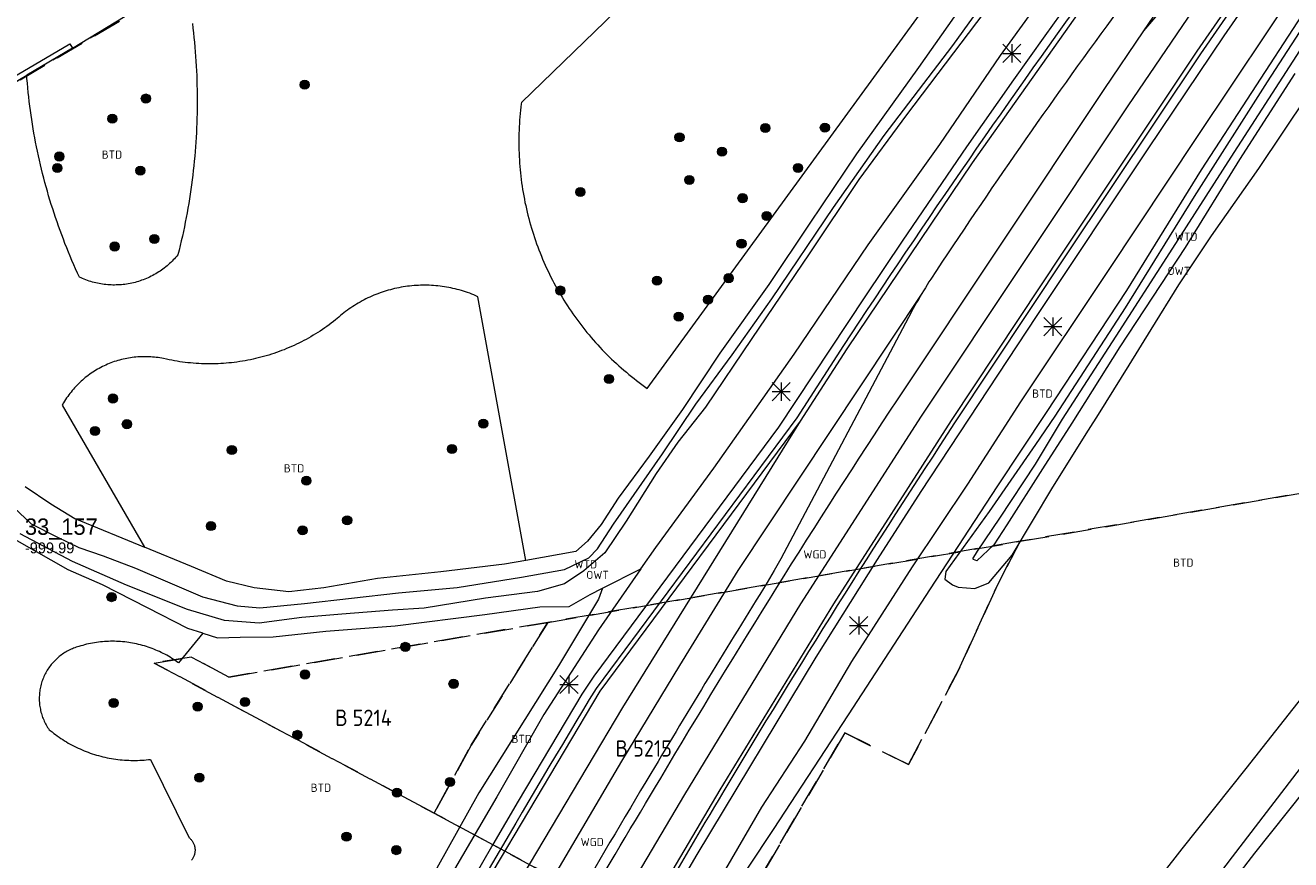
# Model space of a CAD drawing. Header units: metres. Extents: x 207644 to 210135, y 370459 to 373417.
# Tile 242 of 256: x 208217 to 208356, y 372521 to 372613. Entities that reach past the tile are written whole.
import ezdxf
from ezdxf.enums import TextEntityAlignment as Align

# ---------------------------------------------------------------- set-up
doc = ezdxf.new("R2010")
doc.units = ezdxf.units.M
doc.linetypes.add('HIDDEN2', pattern=[4.7625, 3.175, -1.5875])
for name, color, linetype in [('BTD', 7, 'Continuous'), ('KAD_perceelnummer', 212, 'Continuous'), ('KAD_sectie', 212, 'Continuous'), ('KAD_Vastgesteld_Perceel', 212, 'Continuous'), ('NLV_instroom', 7, 'Continuous'), ('NNR_instroom', 7, 'Continuous'), ('OWT', 7, 'Continuous'), ('WGD', 7, 'Continuous'), ('WTD', 7, 'Continuous')]:
    doc.layers.add(name, color=color, linetype=linetype)
for name, color, linetype, lineweight in [('GMV', 7, 'Continuous', 25), ('Q21_lantaarnpaal', 1, 'Continuous', 0), ('Q26_boom', 72, 'Continuous', 0)]:
    doc.layers.add(name, color=color, linetype=linetype, lineweight=lineweight)
doc.styles.add('ISO', font='isocpeur.ttf', dxfattribs={"height": 1})
doc.styles.add('ISOCP', font='ISOCP.shx', dxfattribs={"height": 1.8})

# ---------------------------------------------------------------- blocks, each defined once
blk = doc.blocks.new('ACMAP_ANN_TEMPLATE_Vastgesteld_Perceelnummer')
at = {"layer": 'KAD_perceelnummer', "style": 'ISOCP'}
blk.add_attdef('Perceelnummer', text='', height=1.8, dxfattribs=at).set_placement((0, 0), align=Align.MIDDLE)
at = {"layer": 'KAD_sectie', "style": 'ISOCP'}
blk.add_attdef('sectie', text='', height=1.8, dxfattribs=at).set_placement((-2.7, 0), align=Align.MIDDLE_RIGHT)
blk = doc.blocks.new('Q21')
for p, q in [((-1, 1), (0, 0)), ((-1, 0), (0, 0)), ((-1, -1), (0, 0)), ((0, 1), (0, 0)), ((0, 0), (1, 1)), ((0, 0), (1, 0)), ((0, 0), (0, -1)), ((0, 0), (1, -1))]:
    blk.add_line(p, q)
blk = doc.blocks.new('Q26')
blk.add_hatch(color=256).paths.add_polyline_path([(-0.45, -0.01, 1), (0.55, -0.01, 1)])
blk.add_circle((0.05, -0.01), 0.5)

msp = doc.modelspace()

# ---------------------------------------------------------------- linework, layer by layer
at = {"layer": 'GMV', "color": 253, "linetype": 'Continuous', "lineweight": 13}
for points in [[(208322.101, 372653.526), (208271.371, 372604.422)], [(208324.162, 372609.582), (208347.88, 372642.346)], [(208285.242, 372572.939), (208335.18, 372641.448)], [(208348.786, 372611.775), (208363.949, 372633.647)], [(208339.944, 372612.32), (208353.483, 372632.217)], [(208360.262, 372631.029), (208345.791, 372610.061)], [(208346.205, 372609.781), (208360.676, 372630.749)], [(208356.095, 372630.409), (208338.163, 372604.057)], [(208339.944, 372612.32), (208350.355, 372624.511)], [(208363.302, 372621.783), (208353.529, 372606.712)], [(208325.773, 372618.891), (208313.807, 372603.073)], [(208318.897, 372610.714), (208324.571, 372618.632)], [(208334.116, 372618.846), (208329.02, 372611.775)], [(208357.512, 372618.235), (208345.731, 372600.574)], [(208335.289, 372617.914), (208321.008, 372597.78)], [(208320.873, 372616.497), (208315.117, 372608.283)], [(208221.906, 372610.394), (208228.573, 372614.439)], [(208357.354, 372614.057), (208346.234, 372596.997)], [(208235.125, 372613.134), (208235.188, 372612.614)], [(208235.188, 372612.614), (208235.247, 372612.093)], [(208235.247, 372612.093), (208235.302, 372611.572)], [(208235.302, 372611.572), (208235.354, 372611.051)], [(208329.02, 372611.775), (208325.581, 372606.936)], [(208335.551, 372605.865), (208339.944, 372612.32)], [(208340.419, 372599.314), (208348.786, 372611.775)], [(208213.948, 372606.355), (208221.627, 372610.868)], [(208221.906, 372610.394), (208216.876, 372607.428)], [(208221.627, 372610.868), (208221.906, 372610.394)], [(208235.354, 372611.051), (208235.401, 372610.529)], [(208235.401, 372610.529), (208235.444, 372610.007)], [(208235.444, 372610.007), (208235.483, 372609.484)], [(208311.319, 372600.785), (208318.897, 372610.714)], [(208345.791, 372610.061), (208331.019, 372587.935)], [(208349.57, 372598.401), (208357.13, 372610.108)], [(208235.483, 372609.484), (208235.519, 372608.962)], [(208235.519, 372608.962), (208235.55, 372608.439)], [(208317.465, 372599.788), (208324.162, 372609.582)], [(208331.433, 372587.655), (208346.205, 372609.781)], [(208204.936, 372600.387), (208216.876, 372607.428)], [(208216.905, 372607.051), (208216.876, 372607.428)], [(208216.947, 372606.547), (208216.905, 372607.051)], [(208235.55, 372608.439), (208235.577, 372607.915)], [(208235.577, 372607.915), (208235.601, 372607.392)], [(208235.601, 372607.392), (208235.62, 372606.868)], [(208315.117, 372608.283), (208308.267, 372598.78)], [(208356.568, 372607.605), (208350.465, 372598.148)], [(208216.994, 372606.044), (208216.947, 372606.547)], [(208217.045, 372605.541), (208216.994, 372606.044)], [(208235.62, 372606.868), (208235.635, 372606.345)], [(208235.635, 372606.345), (208235.647, 372605.821)], [(208235.647, 372605.821), (208235.654, 372605.297)], [(208312.799, 372571.694), (208335.551, 372605.865)], [(208325.581, 372606.936), (208320.413, 372599.547)], [(208353.529, 372606.712), (208345.491, 372594.061)], [(208217.099, 372605.039), (208217.045, 372605.541)], [(208217.158, 372604.537), (208217.099, 372605.039)], [(208217.22, 372604.035), (208217.158, 372604.537)], [(208235.654, 372605.297), (208235.657, 372604.773)], [(208235.657, 372604.773), (208235.657, 372604.249)], [(208271.353, 372604.286), (208271.309, 372603.925)], [(208271.371, 372604.422), (208271.353, 372604.286)], [(208352.595, 372597.156), (208357.976, 372605.138)], [(208217.286, 372603.534), (208217.22, 372604.035)], [(208217.357, 372603.034), (208217.286, 372603.534)], [(208217.431, 372602.534), (208217.357, 372603.034)], [(208235.644, 372603.201), (208235.631, 372602.678)], [(208235.652, 372603.725), (208235.644, 372603.201)], [(208235.657, 372604.249), (208235.652, 372603.725)], [(208271.233, 372603.201), (208271.201, 372602.839)], [(208271.269, 372603.563), (208271.233, 372603.201)], [(208271.309, 372603.925), (208271.269, 372603.563)], [(208313.807, 372603.073), (208308.559, 372595.929)], [(208338.163, 372604.057), (208315.411, 372569.886)], [(208217.509, 372602.034), (208217.431, 372602.534)], [(208217.592, 372601.536), (208217.509, 372602.034)], [(208217.678, 372601.038), (208217.592, 372601.536)], [(208235.594, 372601.63), (208235.569, 372601.107)], [(208235.614, 372602.154), (208235.594, 372601.63)], [(208235.631, 372602.678), (208235.614, 372602.154)], [(208271.128, 372601.749), (208271.112, 372601.385)], [(208271.148, 372602.112), (208271.128, 372601.749)], [(208271.172, 372602.476), (208271.148, 372602.112)], [(208271.201, 372602.839), (208271.172, 372602.476)], [(208217.768, 372600.54), (208217.678, 372601.038)], [(208217.862, 372600.044), (208217.768, 372600.54)], [(208235.54, 372600.584), (208235.508, 372600.061)], [(208235.569, 372601.107), (208235.54, 372600.584)], [(208271.092, 372600.658), (208271.087, 372600.294)], [(208271.087, 372600.294), (208271.087, 372599.93)], [(208271.1, 372601.021), (208271.092, 372600.658)], [(208271.112, 372601.385), (208271.1, 372601.021)], [(208305.734, 372592.869), (208311.319, 372600.785)], [(208345.731, 372600.574), (208336.025, 372585.904)], [(208217.96, 372599.548), (208217.862, 372600.044)], [(208218.062, 372599.053), (208217.96, 372599.548)], [(208218.168, 372598.559), (208218.062, 372599.053)], [(208235.43, 372599.016), (208235.386, 372598.494)], [(208235.471, 372599.538), (208235.43, 372599.016)], [(208235.508, 372600.061), (208235.471, 372599.538)], [(208271.087, 372599.93), (208271.091, 372599.566)], [(208271.091, 372599.566), (208271.099, 372599.202)], [(208271.099, 372599.202), (208271.111, 372598.838)], [(208271.111, 372598.838), (208271.127, 372598.474)], [(208308.267, 372598.78), (208303.147, 372591.139)], [(208309.586, 372588.734), (208317.465, 372599.788)], [(208320.413, 372599.547), (208313.378, 372589.261)], [(208328.107, 372580.837), (208340.419, 372599.314)], [(208218.278, 372598.066), (208218.168, 372598.559)], [(208218.391, 372597.573), (208218.278, 372598.066)], [(208218.509, 372597.082), (208218.391, 372597.573)], [(208235.285, 372597.451), (208235.228, 372596.93)], [(208235.337, 372597.972), (208235.285, 372597.451)], [(208235.386, 372598.494), (208235.337, 372597.972)], [(208271.127, 372598.474), (208271.146, 372598.111)], [(208271.146, 372598.111), (208271.17, 372597.747)], [(208271.17, 372597.747), (208271.198, 372597.384)], [(208271.198, 372597.384), (208271.23, 372597.022)], [(208321.008, 372597.78), (208307.215, 372577.308)], [(208342.786, 372587.86), (208349.57, 372598.401)], [(208350.465, 372598.148), (208344.48, 372588.436)], [(208218.63, 372596.591), (208218.509, 372597.082)], [(208218.756, 372596.101), (208218.63, 372596.591)], [(208218.885, 372595.613), (208218.756, 372596.101)], [(208235.168, 372596.41), (208235.103, 372595.89)], [(208235.228, 372596.93), (208235.168, 372596.41)], [(208271.23, 372597.022), (208271.265, 372596.66)], [(208271.265, 372596.66), (208271.305, 372596.298)], [(208271.305, 372596.298), (208271.349, 372595.936)], [(208271.349, 372595.936), (208271.397, 372595.576)], [(208308.559, 372595.929), (208303.067, 372587.75)], [(208346.234, 372596.997), (208338.009, 372583.708)], [(208347.406, 372589.727), (208352.595, 372597.156)], [(208219.018, 372595.125), (208218.885, 372595.613)], [(208219.155, 372594.639), (208219.018, 372595.125)], [(208219.295, 372594.153), (208219.155, 372594.639)], [(208234.962, 372594.851), (208234.886, 372594.333)], [(208235.035, 372595.37), (208234.962, 372594.851)], [(208235.103, 372595.89), (208235.035, 372595.37)], [(208271.397, 372595.576), (208271.448, 372595.215)], [(208271.448, 372595.215), (208271.504, 372594.855)], [(208271.504, 372594.855), (208271.563, 372594.496)], [(208219.44, 372593.669), (208219.295, 372594.153)], [(208219.588, 372593.186), (208219.44, 372593.669)], [(208219.741, 372592.704), (208219.588, 372593.186)], [(208234.721, 372593.298), (208234.633, 372592.782)], [(208234.806, 372593.815), (208234.721, 372593.298)], [(208234.886, 372594.333), (208234.806, 372593.815)], [(208271.563, 372594.496), (208271.627, 372594.138)], [(208271.627, 372594.138), (208271.694, 372593.78)], [(208271.694, 372593.78), (208271.766, 372593.423)], [(208271.766, 372593.423), (208271.841, 372593.067)], [(208345.491, 372594.061), (208337.865, 372581.809)], [(208219.897, 372592.223), (208219.741, 372592.704)], [(208220.056, 372591.744), (208219.897, 372592.223)], [(208220.22, 372591.266), (208220.056, 372591.744)], [(208234.445, 372591.751), (208234.345, 372591.236)], [(208234.541, 372592.266), (208234.445, 372591.751)], [(208234.633, 372592.782), (208234.541, 372592.266)], [(208271.841, 372593.067), (208271.92, 372592.712)], [(208271.92, 372592.712), (208272.003, 372592.357)], [(208272.003, 372592.357), (208272.09, 372592.004)], [(208272.09, 372592.004), (208272.181, 372591.651)], [(208298.954, 372582.808), (208305.734, 372592.869)], [(208220.387, 372590.789), (208220.22, 372591.266)], [(208220.559, 372590.313), (208220.387, 372590.789)], [(208234.241, 372590.723), (208234.133, 372590.21)], [(208234.345, 372591.236), (208234.241, 372590.723)], [(208272.181, 372591.651), (208272.276, 372591.3)], [(208272.276, 372591.3), (208272.374, 372590.95)], [(208272.374, 372590.95), (208272.477, 372590.6)], [(208272.477, 372590.6), (208272.583, 372590.252)], [(208303.147, 372591.139), (208298.629, 372584.363)], [(208220.734, 372589.839), (208220.559, 372590.313)], [(208220.912, 372589.366), (208220.734, 372589.839)], [(208221.095, 372588.895), (208220.912, 372589.366)], [(208233.905, 372589.187), (208233.786, 372588.677)], [(208234.021, 372589.698), (208233.905, 372589.187)], [(208234.133, 372590.21), (208234.021, 372589.698)], [(208272.583, 372590.252), (208272.693, 372589.905)], [(208272.693, 372589.905), (208272.807, 372589.559)], [(208272.807, 372589.559), (208272.925, 372589.215)], [(208272.925, 372589.215), (208273.046, 372588.872)], [(208313.378, 372589.261), (208309.197, 372583.019)], [(208343.797, 372584.354), (208347.406, 372589.727)], [(208221.281, 372588.425), (208221.095, 372588.895)], [(208221.471, 372587.957), (208221.281, 372588.425)], [(208221.664, 372587.49), (208221.471, 372587.957)], [(208233.532, 372587.646), (208233.41, 372587.5)], [(208233.662, 372588.168), (208233.532, 372587.646)], [(208233.786, 372588.677), (208233.662, 372588.168)], [(208273.046, 372588.872), (208273.171, 372588.53)], [(208273.171, 372588.53), (208273.3, 372588.19)], [(208273.3, 372588.19), (208273.433, 372587.851)], [(208273.433, 372587.851), (208273.569, 372587.513)], [(208303.067, 372587.75), (208296.773, 372578.435)], [(208301.432, 372576.702), (208309.586, 372588.734)], [(208331.019, 372587.935), (208318.72, 372569.409)], [(208319.134, 372569.129), (208331.433, 372587.655)], [(208336.901, 372578.679), (208342.786, 372587.86)], [(208344.48, 372588.436), (208337.283, 372577.496)], [(208221.861, 372587.025), (208221.664, 372587.49)], [(208222.062, 372586.561), (208221.861, 372587.025)], [(208222.267, 372586.099), (208222.062, 372586.561)], [(208232.036, 372586.192), (208231.884, 372586.078)], [(208232.185, 372586.31), (208232.036, 372586.192)], [(208232.332, 372586.43), (208232.185, 372586.31)], [(208232.476, 372586.554), (208232.332, 372586.43)], [(208232.618, 372586.68), (208232.476, 372586.554)], [(208232.757, 372586.81), (208232.618, 372586.68)], [(208232.893, 372586.942), (208232.757, 372586.81)], [(208233.027, 372587.078), (208232.893, 372586.942)], [(208233.158, 372587.216), (208233.027, 372587.078)], [(208233.285, 372587.357), (208233.158, 372587.216)], [(208233.41, 372587.5), (208233.285, 372587.357)], [(208273.569, 372587.513), (208273.709, 372587.177)], [(208273.709, 372587.177), (208273.853, 372586.843)], [(208273.853, 372586.843), (208274.001, 372586.51)], [(208274.001, 372586.51), (208274.152, 372586.179)], [(208274.152, 372586.179), (208274.307, 372585.849)], [(208222.475, 372585.638), (208222.267, 372586.099)], [(208222.687, 372585.179), (208222.475, 372585.638)], [(208222.865, 372585.098), (208222.687, 372585.179)], [(208223.04, 372585.023), (208222.865, 372585.098)], [(208223.216, 372584.951), (208223.04, 372585.023)], [(208223.393, 372584.883), (208223.216, 372584.951)], [(208223.572, 372584.819), (208223.393, 372584.883)], [(208223.753, 372584.759), (208223.572, 372584.819)], [(208223.934, 372584.702), (208223.753, 372584.759)], [(208229.361, 372584.776), (208229.179, 372584.718)], [(208229.54, 372584.837), (208229.361, 372584.776)], [(208229.719, 372584.902), (208229.54, 372584.837)], [(208229.896, 372584.971), (208229.719, 372584.902)], [(208230.072, 372585.044), (208229.896, 372584.971)], [(208230.246, 372585.12), (208230.072, 372585.044)], [(208230.418, 372585.2), (208230.246, 372585.12)], [(208230.589, 372585.284), (208230.418, 372585.2)], [(208230.758, 372585.371), (208230.589, 372585.284)], [(208230.925, 372585.462), (208230.758, 372585.371)], [(208231.09, 372585.556), (208230.925, 372585.462)], [(208231.253, 372585.654), (208231.09, 372585.556)], [(208231.414, 372585.755), (208231.253, 372585.654)], [(208231.573, 372585.859), (208231.414, 372585.755)], [(208231.729, 372585.967), (208231.573, 372585.859)], [(208231.884, 372586.078), (208231.729, 372585.967)], [(208274.307, 372585.849), (208274.465, 372585.522)], [(208274.465, 372585.522), (208274.627, 372585.195)], [(208274.627, 372585.195), (208274.792, 372584.871)], [(208274.792, 372584.871), (208274.961, 372584.549)], [(208336.025, 372585.904), (208326.337, 372571.472)], [(208224.117, 372584.649), (208223.934, 372584.702)], [(208224.3, 372584.601), (208224.117, 372584.649)], [(208224.485, 372584.556), (208224.3, 372584.601)], [(208224.671, 372584.514), (208224.485, 372584.556)], [(208224.857, 372584.477), (208224.671, 372584.514)], [(208225.044, 372584.444), (208224.857, 372584.477)], [(208225.232, 372584.415), (208225.044, 372584.444)], [(208225.42, 372584.389), (208225.232, 372584.415)], [(208225.609, 372584.368), (208225.42, 372584.389)], [(208225.798, 372584.351), (208225.609, 372584.368)], [(208225.988, 372584.337), (208225.798, 372584.351)], [(208226.178, 372584.328), (208225.988, 372584.337)], [(208226.368, 372584.322), (208226.178, 372584.328)], [(208226.558, 372584.321), (208226.368, 372584.322)], [(208226.748, 372584.323), (208226.558, 372584.321)], [(208226.938, 372584.33), (208226.748, 372584.323)], [(208227.128, 372584.341), (208226.938, 372584.33)], [(208227.317, 372584.355), (208227.128, 372584.341)], [(208227.506, 372584.374), (208227.317, 372584.355)], [(208227.695, 372584.396), (208227.506, 372584.374)], [(208227.883, 372584.423), (208227.695, 372584.396)], [(208228.071, 372584.453), (208227.883, 372584.423)], [(208228.258, 372584.487), (208228.071, 372584.453)], [(208228.444, 372584.526), (208228.258, 372584.487)], [(208228.629, 372584.568), (208228.444, 372584.526)], [(208228.814, 372584.614), (208228.629, 372584.568)], [(208228.997, 372584.664), (208228.814, 372584.614)], [(208229.179, 372584.718), (208228.997, 372584.664)], [(208255.571, 372583.365), (208255.347, 372583.278)], [(208255.796, 372583.448), (208255.571, 372583.365)], [(208256.023, 372583.528), (208255.796, 372583.448)], [(208256.251, 372583.603), (208256.023, 372583.528)], [(208256.48, 372583.675), (208256.251, 372583.603)], [(208256.71, 372583.743), (208256.48, 372583.675)], [(208256.941, 372583.808), (208256.71, 372583.743)], [(208257.174, 372583.868), (208256.941, 372583.808)], [(208257.407, 372583.924), (208257.174, 372583.868)], [(208257.641, 372583.977), (208257.407, 372583.924)], [(208257.876, 372584.026), (208257.641, 372583.977)], [(208258.112, 372584.07), (208257.876, 372584.026)], [(208258.349, 372584.111), (208258.112, 372584.07)], [(208258.586, 372584.148), (208258.349, 372584.111)], [(208258.824, 372584.181), (208258.586, 372584.148)], [(208259.062, 372584.21), (208258.824, 372584.181)], [(208259.301, 372584.235), (208259.062, 372584.21)], [(208259.54, 372584.256), (208259.301, 372584.235)], [(208259.779, 372584.273), (208259.54, 372584.256)], [(208260.019, 372584.286), (208259.779, 372584.273)], [(208260.259, 372584.295), (208260.019, 372584.286)], [(208260.499, 372584.3), (208260.259, 372584.295)], [(208260.739, 372584.301), (208260.499, 372584.3)], [(208260.979, 372584.298), (208260.739, 372584.301)], [(208261.219, 372584.291), (208260.979, 372584.298)], [(208261.459, 372584.28), (208261.219, 372584.291)], [(208261.699, 372584.265), (208261.459, 372584.28)], [(208261.938, 372584.246), (208261.699, 372584.265)], [(208262.177, 372584.223), (208261.938, 372584.246)], [(208262.415, 372584.196), (208262.177, 372584.223)], [(208262.654, 372584.165), (208262.415, 372584.196)], [(208262.891, 372584.13), (208262.654, 372584.165)], [(208263.128, 372584.092), (208262.891, 372584.13)], [(208263.364, 372584.049), (208263.128, 372584.092)], [(208263.6, 372584.002), (208263.364, 372584.049)], [(208263.834, 372583.952), (208263.6, 372584.002)], [(208264.068, 372583.897), (208263.834, 372583.952)], [(208264.301, 372583.839), (208264.068, 372583.897)], [(208264.533, 372583.776), (208264.301, 372583.839)], [(208264.764, 372583.71), (208264.533, 372583.776)], [(208264.993, 372583.64), (208264.764, 372583.71)], [(208265.222, 372583.567), (208264.993, 372583.64)], [(208265.449, 372583.489), (208265.222, 372583.567)], [(208265.675, 372583.408), (208265.449, 372583.489)], [(208265.899, 372583.323), (208265.675, 372583.408)], [(208274.961, 372584.549), (208275.134, 372584.228)], [(208275.134, 372584.228), (208275.31, 372583.91)], [(208275.31, 372583.91), (208275.49, 372583.593)], [(208275.49, 372583.593), (208275.673, 372583.279)], [(208298.629, 372584.363), (208293.213, 372576.804)], [(208315.479, 372583.37), (208295.221, 372552.892)], [(208338.009, 372583.708), (208329.176, 372570.287)], [(208340.75, 372579.439), (208343.797, 372584.354)], [(208252.997, 372582.082), (208252.795, 372581.952)], [(208253.201, 372582.208), (208252.997, 372582.082)], [(208253.407, 372582.331), (208253.201, 372582.208)], [(208253.616, 372582.45), (208253.407, 372582.331)], [(208253.826, 372582.566), (208253.616, 372582.45)], [(208254.038, 372582.679), (208253.826, 372582.566)], [(208254.252, 372582.788), (208254.038, 372582.679)], [(208254.468, 372582.893), (208254.252, 372582.788)], [(208254.685, 372582.995), (208254.468, 372582.893)], [(208254.904, 372583.093), (208254.685, 372582.995)], [(208255.125, 372583.187), (208254.904, 372583.093)], [(208255.347, 372583.278), (208255.125, 372583.187)], [(208266.122, 372583.234), (208265.899, 372583.323)], [(208266.344, 372583.141), (208266.122, 372583.234)], [(208266.584, 372583.036), (208266.344, 372583.141)], [(208271.86, 372553.989), (208266.584, 372583.036)], [(208275.673, 372583.279), (208275.859, 372582.966)], [(208275.859, 372582.966), (208276.049, 372582.655)], [(208276.049, 372582.655), (208276.243, 372582.347)], [(208276.243, 372582.347), (208276.439, 372582.041)], [(208276.439, 372582.041), (208276.639, 372581.737)], [(208294.571, 372576.624), (208298.954, 372582.808)], [(208309.197, 372583.019), (208299.702, 372568.67)], [(208251.082, 372580.639), (208250.904, 372580.477)], [(208251.262, 372580.797), (208251.082, 372580.639)], [(208251.445, 372580.953), (208251.262, 372580.797)], [(208251.631, 372581.105), (208251.445, 372580.953)], [(208251.819, 372581.254), (208251.631, 372581.105)], [(208252.009, 372581.4), (208251.819, 372581.254)], [(208252.202, 372581.543), (208252.009, 372581.4)], [(208252.398, 372581.683), (208252.202, 372581.543)], [(208252.595, 372581.819), (208252.398, 372581.683)], [(208252.795, 372581.952), (208252.595, 372581.819)], [(208276.639, 372581.737), (208276.843, 372581.435)], [(208276.843, 372581.435), (208277.049, 372581.135)], [(208277.049, 372581.135), (208277.259, 372580.838)], [(208277.259, 372580.838), (208277.473, 372580.543)], [(208314.006, 372580.736), (208299.957, 372554.184)], [(208315.406, 372561.594), (208328.107, 372580.837)], [(208337.865, 372581.809), (208330.115, 372569.895)], [(208249.207, 372579.255), (208248.956, 372579.094)], [(208249.457, 372579.42), (208249.207, 372579.255)], [(208249.704, 372579.588), (208249.457, 372579.42)], [(208249.948, 372579.76), (208249.704, 372579.588)], [(208250.191, 372579.934), (208249.948, 372579.76)], [(208250.431, 372580.112), (208250.191, 372579.934)], [(208250.669, 372580.293), (208250.431, 372580.112)], [(208250.904, 372580.477), (208250.669, 372580.293)], [(208277.473, 372580.543), (208277.689, 372580.25)], [(208277.689, 372580.25), (208277.909, 372579.96)], [(208277.909, 372579.96), (208278.132, 372579.672)], [(208278.132, 372579.672), (208278.358, 372579.387)], [(208278.358, 372579.387), (208278.587, 372579.104)], [(208338.321, 372575.512), (208340.75, 372579.439)], [(208246.602, 372577.796), (208246.331, 372577.67)], [(208246.871, 372577.926), (208246.602, 372577.796)], [(208247.138, 372578.06), (208246.871, 372577.926)], [(208247.403, 372578.197), (208247.138, 372578.06)], [(208247.667, 372578.338), (208247.403, 372578.197)], [(208247.929, 372578.482), (208247.667, 372578.338)], [(208248.189, 372578.63), (208247.929, 372578.482)], [(208248.446, 372578.781), (208248.189, 372578.63)], [(208248.702, 372578.936), (208248.446, 372578.781)], [(208248.956, 372579.094), (208248.702, 372578.936)], [(208278.587, 372579.104), (208278.819, 372578.824)], [(208278.819, 372578.824), (208279.054, 372578.546)], [(208279.054, 372578.546), (208279.293, 372578.271)], [(208279.293, 372578.271), (208279.534, 372577.998)], [(208279.534, 372577.998), (208279.778, 372577.728)], [(208296.773, 372578.435), (208291.652, 372570.882)], [(208330.989, 372569.53), (208336.901, 372578.679)], [(208228.915, 372576.387), (208228.712, 372576.366)], [(208229.118, 372576.403), (208228.915, 372576.387)], [(208229.321, 372576.416), (208229.118, 372576.403)], [(208229.524, 372576.425), (208229.321, 372576.416)], [(208229.728, 372576.429), (208229.524, 372576.425)], [(208229.932, 372576.43), (208229.728, 372576.429)], [(208230.135, 372576.426), (208229.932, 372576.43)], [(208230.339, 372576.419), (208230.135, 372576.426)], [(208230.542, 372576.408), (208230.339, 372576.419)], [(208230.745, 372576.392), (208230.542, 372576.408)], [(208230.948, 372576.373), (208230.745, 372576.392)], [(208242.965, 372576.442), (208242.677, 372576.364)], [(208243.253, 372576.524), (208242.965, 372576.442)], [(208243.539, 372576.609), (208243.253, 372576.524)], [(208243.825, 372576.698), (208243.539, 372576.609)], [(208244.109, 372576.791), (208243.825, 372576.698)], [(208244.391, 372576.888), (208244.109, 372576.791)], [(208244.673, 372576.988), (208244.391, 372576.888)], [(208244.953, 372577.093), (208244.673, 372576.988)], [(208245.231, 372577.201), (208244.953, 372577.093)], [(208245.509, 372577.312), (208245.231, 372577.201)], [(208245.784, 372577.428), (208245.509, 372577.312)], [(208246.058, 372577.547), (208245.784, 372577.428)], [(208246.331, 372577.67), (208246.058, 372577.547)], [(208279.778, 372577.728), (208280.025, 372577.461)], [(208280.025, 372577.461), (208280.276, 372577.197)], [(208280.276, 372577.197), (208280.529, 372576.935)], [(208280.529, 372576.935), (208280.785, 372576.676)], [(208280.785, 372576.676), (208281.043, 372576.42)], [(208281.043, 372576.42), (208281.305, 372576.167)], [(208293.213, 372576.804), (208289.125, 372570.596)], [(208290.585, 372571.214), (208294.571, 372576.624)], [(208292.581, 372564.156), (208301.432, 372576.702)], [(208306.848, 372577.648), (208301.696, 372569.679)], [(208307.215, 372577.308), (208302.063, 372569.339)], [(208337.283, 372577.496), (208331.995, 372569.11)], [(208224.676, 372575.042), (208224.501, 372574.939)], [(208224.854, 372575.142), (208224.676, 372575.042)], [(208225.033, 372575.239), (208224.854, 372575.142)], [(208225.214, 372575.332), (208225.033, 372575.239)], [(208225.397, 372575.421), (208225.214, 372575.332)], [(208225.582, 372575.507), (208225.397, 372575.421)], [(208225.768, 372575.589), (208225.582, 372575.507)], [(208225.956, 372575.668), (208225.768, 372575.589)], [(208226.146, 372575.742), (208225.956, 372575.668)], [(208226.337, 372575.813), (208226.146, 372575.742)], [(208226.529, 372575.881), (208226.337, 372575.813)], [(208226.722, 372575.944), (208226.529, 372575.881)], [(208226.917, 372576.004), (208226.722, 372575.944)], [(208227.113, 372576.06), (208226.917, 372576.004)], [(208227.31, 372576.112), (208227.113, 372576.06)], [(208227.508, 372576.16), (208227.31, 372576.112)], [(208227.707, 372576.204), (208227.508, 372576.16)], [(208227.907, 372576.244), (208227.707, 372576.204)], [(208228.107, 372576.281), (208227.907, 372576.244)], [(208228.308, 372576.313), (208228.107, 372576.281)], [(208228.51, 372576.342), (208228.308, 372576.313)], [(208228.712, 372576.366), (208228.51, 372576.342)], [(208231.151, 372576.349), (208230.948, 372576.373)], [(208231.352, 372576.322), (208231.151, 372576.349)], [(208231.554, 372576.291), (208231.352, 372576.322)], [(208231.754, 372576.256), (208231.554, 372576.291)], [(208231.954, 372576.216), (208231.754, 372576.256)], [(208232.275, 372576.146), (208231.954, 372576.216)], [(208232.568, 372576.085), (208232.275, 372576.146)], [(208232.861, 372576.027), (208232.568, 372576.085)], [(208233.155, 372575.973), (208232.861, 372576.027)], [(208233.45, 372575.924), (208233.155, 372575.973)], [(208233.745, 372575.878), (208233.45, 372575.924)], [(208234.041, 372575.836), (208233.745, 372575.878)], [(208234.337, 372575.798), (208234.041, 372575.836)], [(208234.634, 372575.764), (208234.337, 372575.798)], [(208234.932, 372575.734), (208234.634, 372575.764)], [(208235.229, 372575.708), (208234.932, 372575.734)], [(208235.527, 372575.686), (208235.229, 372575.708)], [(208235.826, 372575.668), (208235.527, 372575.686)], [(208236.124, 372575.654), (208235.826, 372575.668)], [(208236.423, 372575.644), (208236.124, 372575.654)], [(208236.722, 372575.638), (208236.423, 372575.644)], [(208237.061, 372575.636), (208236.722, 372575.638)], [(208237.36, 372575.639), (208237.061, 372575.636)], [(208237.659, 372575.645), (208237.36, 372575.639)], [(208237.957, 372575.656), (208237.659, 372575.645)], [(208238.256, 372575.67), (208237.957, 372575.656)], [(208238.554, 372575.689), (208238.256, 372575.67)], [(208238.852, 372575.711), (208238.554, 372575.689)], [(208239.15, 372575.738), (208238.852, 372575.711)], [(208239.447, 372575.768), (208239.15, 372575.738)], [(208239.744, 372575.803), (208239.447, 372575.768)], [(208240.04, 372575.841), (208239.744, 372575.803)], [(208240.336, 372575.884), (208240.04, 372575.841)], [(208240.631, 372575.93), (208240.336, 372575.884)], [(208240.926, 372575.98), (208240.631, 372575.93)], [(208241.22, 372576.035), (208240.926, 372575.98)], [(208241.513, 372576.093), (208241.22, 372576.035)], [(208241.805, 372576.155), (208241.513, 372576.093)], [(208242.097, 372576.221), (208241.805, 372576.155)], [(208242.387, 372576.291), (208242.097, 372576.221)], [(208242.677, 372576.364), (208242.387, 372576.291)], [(208281.305, 372576.167), (208281.569, 372575.917)], [(208281.569, 372575.917), (208281.836, 372575.669)], [(208281.836, 372575.669), (208282.106, 372575.425)], [(208282.106, 372575.425), (208282.379, 372575.183)], [(208282.379, 372575.183), (208282.654, 372574.945)], [(208334.946, 372570.061), (208338.321, 372575.512)], [(208222.871, 372573.722), (208222.722, 372573.583)], [(208223.023, 372573.858), (208222.871, 372573.722)], [(208223.177, 372573.991), (208223.023, 372573.858)], [(208223.334, 372574.12), (208223.177, 372573.991)], [(208223.494, 372574.247), (208223.334, 372574.12)], [(208223.656, 372574.37), (208223.494, 372574.247)], [(208223.82, 372574.491), (208223.656, 372574.37)], [(208223.987, 372574.608), (208223.82, 372574.491)], [(208224.156, 372574.721), (208223.987, 372574.608)], [(208224.327, 372574.832), (208224.156, 372574.721)], [(208224.501, 372574.939), (208224.327, 372574.832)], [(208282.654, 372574.945), (208282.931, 372574.71)], [(208282.931, 372574.71), (208283.211, 372574.477)], [(208283.211, 372574.477), (208283.494, 372574.248)], [(208283.494, 372574.248), (208283.78, 372574.022)], [(208283.78, 372574.022), (208284.067, 372573.799)], [(208284.067, 372573.799), (208284.357, 372573.579)], [(208221.51, 372572.211), (208221.39, 372572.046)], [(208221.632, 372572.374), (208221.51, 372572.211)], [(208221.758, 372572.534), (208221.632, 372572.374)], [(208221.886, 372572.692), (208221.758, 372572.534)], [(208222.018, 372572.848), (208221.886, 372572.692)], [(208222.153, 372573), (208222.018, 372572.848)], [(208222.291, 372573.15), (208222.153, 372573)], [(208222.432, 372573.297), (208222.291, 372573.15)], [(208222.575, 372573.442), (208222.432, 372573.297)], [(208222.722, 372573.583), (208222.575, 372573.442)], [(208284.357, 372573.579), (208284.65, 372573.363)], [(208284.65, 372573.363), (208284.945, 372573.149)], [(208284.945, 372573.149), (208285.242, 372572.939)], [(208220.946, 372571.363), (208220.794, 372571.101)], [(208220.794, 372571.101), (208229.839, 372555.441)], [(208221.052, 372571.537), (208220.946, 372571.363)], [(208221.162, 372571.709), (208221.052, 372571.537)], [(208221.274, 372571.879), (208221.162, 372571.709)], [(208221.39, 372572.046), (208221.274, 372571.879)], [(208286.924, 372565.722), (208290.585, 372571.214)], [(208291.652, 372570.882), (208288.607, 372567.022)], [(208326.337, 372571.472), (208320.506, 372562.397)], [(208301.696, 372569.679), (208279.593, 372539.903)], [(208289.125, 372570.596), (208285.456, 372565.487)], [(208315.411, 372569.886), (208302.119, 372549.197)], [(208329.176, 372570.287), (208323.758, 372562.104)], [(208327.992, 372564.575), (208330.989, 372569.53)], [(208330.115, 372569.895), (208328.007, 372566.77)], [(208333.839, 372568.341), (208334.946, 372570.061)], [(208299.702, 372568.67), (208279.355, 372541.26)], [(208302.063, 372569.339), (208279.997, 372539.608)], [(208302.063, 372569.339), (208282.49, 372537.804)], [(208318.72, 372569.409), (208305.765, 372549.198)], [(208331.995, 372569.11), (208328.784, 372564.076)], [(208329.916, 372562.053), (208333.839, 372568.341)], [(208288.607, 372567.022), (208286.231, 372563.558)], [(208328.007, 372566.77), (208322.916, 372559.391)], [(208281.512, 372557.986), (208286.924, 372565.722)], [(208285.456, 372565.487), (208282.044, 372560.854)], [(208286.187, 372555.429), (208292.581, 372564.156)], [(208324.068, 372558.646), (208327.992, 372564.575)], [(208328.784, 372564.076), (208324.833, 372557.892)], [(208286.231, 372563.558), (208282.919, 372558.309)], [(208216.694, 372562.114), (208219.529, 372560.227)], [(208310.591, 372554.093), (208315.406, 372561.594)], [(208320.506, 372562.397), (208314.428, 372553.268)], [(208323.758, 372562.104), (208316.403, 372550.876)], [(208325.415, 372554.567), (208329.916, 372562.053)], [(208215.46, 372559.805), (208217.365, 372558.004)], [(208219.529, 372560.227), (208222.168, 372558.596)], [(208282.044, 372560.854), (208280.158, 372557.959)], [(208222.168, 372558.596), (208229.839, 372555.441)], [(208282.919, 372558.309), (208280.544, 372554.816)], [(208322.916, 372559.391), (208318.131, 372552.783)], [(208321.604, 372555.004), (208324.068, 372558.646)], [(208221.436, 372552.946), (208213.922, 372557.21)], [(208221.923, 372553.884), (208216.149, 372556.92)], [(208217.365, 372558.004), (208220.191, 372556.588)], [(208280.158, 372557.959), (208278.663, 372556.103)], [(208279.769, 372555.271), (208281.512, 372557.986)], [(208324.833, 372557.892), (208323.4, 372555.716)], [(208220.191, 372556.588), (208222.63, 372555.4)], [(208278.663, 372556.103), (208277.36, 372554.988)], [(208323.4, 372555.716), (208321.527, 372553.952)], [(208222.63, 372555.4), (208225.299, 372554.481)], [(208225.299, 372554.481), (208228.86, 372553.138)], [(208235.029, 372553.307), (208229.839, 372555.441)], [(208277.36, 372554.988), (208271.86, 372553.989)], [(208276.104, 372552.989), (208278.788, 372554.28)], [(208280.544, 372554.816), (208278.257, 372552.826)], [(208278.788, 372554.28), (208279.769, 372555.271)], [(208284.535, 372553.059), (208286.187, 372555.429)], [(208299.957, 372554.184), (208299.213, 372552.865)], [(208303.83, 372543.325), (208310.591, 372554.093)], [(208321.101, 372554.153), (208321.604, 372555.004)], [(208321.19, 372554.074), (208321.101, 372554.153)], [(208322.879, 372551.529), (208325.415, 372554.567)], [(208225.23, 372551.304), (208221.436, 372552.946)], [(208227.866, 372551.263), (208221.923, 372553.884)], [(208228.86, 372553.138), (208232.394, 372551.648)], [(208238.872, 372551.718), (208235.029, 372553.307)], [(208262.502, 372552.718), (208255.537, 372551.991)], [(208269.525, 372553.565), (208262.502, 372552.718)], [(208271.86, 372553.989), (208269.525, 372553.565)], [(208271.379, 372552.159), (208276.104, 372552.989)], [(208278.257, 372552.826), (208276.136, 372551.4)], [(208284.535, 372553.059), (208279.859, 372546.349)], [(208280.307, 372550.929), (208284.535, 372553.059)], [(208295.221, 372552.892), (208288.773, 372542.407)], [(208299.213, 372552.865), (208298.441, 372551.562)], [(208314.428, 372553.268), (208307.722, 372542.849)], [(208318.131, 372552.783), (208318.009, 372551.914)], [(208321.527, 372553.952), (208321.19, 372554.074)], [(208230.171, 372548.764), (208225.23, 372551.304)], [(208232.394, 372551.648), (208236.256, 372549.987)], [(208241.95, 372550.954), (208238.872, 372551.718)], [(208255.537, 372551.991), (208249.607, 372550.989)], [(208264.303, 372551.017), (208271.379, 372552.159)], [(208276.136, 372551.4), (208273.148, 372550.574)], [(208318.009, 372551.914), (208318.85, 372551.292)], [(208318.85, 372551.292), (208319.499, 372551.037)], [(208321.331, 372550.916), (208322.879, 372551.529)], [(208234.605, 372548.57), (208227.866, 372551.263)], [(208236.256, 372549.987), (208240.045, 372549.002)], [(208245.758, 372550.53), (208241.95, 372550.954)], [(208249.607, 372550.989), (208245.758, 372550.53)], [(208247.492, 372549.239), (208257.836, 372550.417)], [(208257.836, 372550.417), (208264.303, 372551.017)], [(208273.148, 372550.574), (208267.419, 372549.842)], [(208276.627, 372548.906), (208278.956, 372550.248)], [(208278.956, 372550.248), (208280.307, 372550.929)], [(208280.307, 372550.929), (208279.851, 372549.706)], [(208316.403, 372550.876), (208307.373, 372537.002)], [(208319.499, 372551.037), (208321.331, 372550.916)], [(208234.618, 372546.479), (208230.171, 372548.764)], [(208238.664, 372547.384), (208234.605, 372548.57)], [(208240.045, 372549.002), (208242.553, 372548.787)], [(208242.553, 372548.787), (208247.492, 372549.239)], [(208257.167, 372548.518), (208251.58, 372548.054)], [(208260.667, 372548.735), (208257.167, 372548.518)], [(208267.419, 372549.842), (208260.667, 372548.735)], [(208267.337, 372548.044), (208273.388, 372548.871)], [(208273.388, 372548.871), (208276.627, 372548.906)], [(208279.851, 372549.706), (208275.461, 372542.374)], [(208302.119, 372549.197), (208289.326, 372528.195)], [(208305.765, 372549.198), (208293.226, 372528.726)], [(208242.469, 372547.077), (208238.664, 372547.384)], [(208247.199, 372547.701), (208242.469, 372547.077)], [(208251.58, 372548.054), (208247.199, 372547.701)], [(208257.466, 372546.787), (208267.337, 372548.044)], [(208236.263, 372545.967), (208233.585, 372542.722)], [(208236.263, 372545.967), (208234.618, 372546.479)], [(208236.263, 372545.967), (208237.907, 372545.455)], [(208244.031, 372545.577), (208249.821, 372546.193)], [(208249.821, 372546.193), (208257.466, 372546.787)], [(208279.859, 372546.349), (208273.859, 372537.04)], [(208222.045, 372544.323), (208221.903, 372544.265)], [(208222.19, 372544.377), (208222.045, 372544.323)], [(208222.336, 372544.427), (208222.19, 372544.377)], [(208222.483, 372544.474), (208222.336, 372544.427)], [(208222.62, 372544.513), (208222.483, 372544.474)], [(208222.833, 372544.578), (208222.62, 372544.513)], [(208223.046, 372544.639), (208222.833, 372544.578)], [(208223.261, 372544.696), (208223.046, 372544.639)], [(208223.476, 372544.75), (208223.261, 372544.696)], [(208223.693, 372544.799), (208223.476, 372544.75)], [(208223.91, 372544.844), (208223.693, 372544.799)], [(208224.129, 372544.886), (208223.91, 372544.844)], [(208224.347, 372544.924), (208224.129, 372544.886)], [(208224.567, 372544.957), (208224.347, 372544.924)], [(208224.787, 372544.987), (208224.567, 372544.957)], [(208225.008, 372545.013), (208224.787, 372544.987)], [(208225.229, 372545.035), (208225.008, 372545.013)], [(208225.45, 372545.052), (208225.229, 372545.035)], [(208225.672, 372545.066), (208225.45, 372545.052)], [(208225.894, 372545.076), (208225.672, 372545.066)], [(208226.116, 372545.082), (208225.894, 372545.076)], [(208226.338, 372545.084), (208226.116, 372545.082)], [(208226.56, 372545.081), (208226.338, 372545.084)], [(208226.782, 372545.075), (208226.56, 372545.081)], [(208227.004, 372545.065), (208226.782, 372545.075)], [(208227.226, 372545.051), (208227.004, 372545.065)], [(208227.447, 372545.033), (208227.226, 372545.051)], [(208227.668, 372545.011), (208227.447, 372545.033)], [(208227.889, 372544.984), (208227.668, 372545.011)], [(208228.109, 372544.954), (208227.889, 372544.984)], [(208228.328, 372544.92), (208228.109, 372544.954)], [(208228.547, 372544.882), (208228.328, 372544.92)], [(208228.765, 372544.84), (208228.547, 372544.882)], [(208228.982, 372544.794), (208228.765, 372544.84)], [(208229.199, 372544.745), (208228.982, 372544.794)], [(208229.414, 372544.691), (208229.199, 372544.745)], [(208229.629, 372544.634), (208229.414, 372544.691)], [(208229.842, 372544.572), (208229.629, 372544.634)], [(208230.055, 372544.507), (208229.842, 372544.572)], [(208230.266, 372544.438), (208230.055, 372544.507)], [(208230.476, 372544.365), (208230.266, 372544.438)], [(208230.684, 372544.289), (208230.476, 372544.365)], [(208237.907, 372545.455), (208240.409, 372545.534)], [(208240.409, 372545.534), (208244.031, 372545.577)], [(208219.995, 372542.983), (208219.888, 372542.873)], [(208220.105, 372543.091), (208219.995, 372542.983)], [(208220.218, 372543.196), (208220.105, 372543.091)], [(208220.334, 372543.297), (208220.218, 372543.196)], [(208220.453, 372543.396), (208220.334, 372543.297)], [(208220.573, 372543.492), (208220.453, 372543.396)], [(208220.697, 372543.584), (208220.573, 372543.492)], [(208220.823, 372543.674), (208220.697, 372543.584)], [(208220.95, 372543.76), (208220.823, 372543.674)], [(208221.081, 372543.842), (208220.95, 372543.76)], [(208221.213, 372543.922), (208221.081, 372543.842)], [(208221.347, 372543.997), (208221.213, 372543.922)], [(208221.483, 372544.07), (208221.347, 372543.997)], [(208221.621, 372544.138), (208221.483, 372544.07)], [(208221.761, 372544.203), (208221.621, 372544.138)], [(208221.903, 372544.265), (208221.761, 372544.203)], [(208230.891, 372544.208), (208230.684, 372544.289)], [(208231.097, 372544.124), (208230.891, 372544.208)], [(208231.301, 372544.036), (208231.097, 372544.124)], [(208231.503, 372543.945), (208231.301, 372544.036)], [(208231.704, 372543.85), (208231.503, 372543.945)], [(208231.903, 372543.751), (208231.704, 372543.85)], [(208232.1, 372543.649), (208231.903, 372543.751)], [(208232.296, 372543.543), (208232.1, 372543.649)], [(208232.489, 372543.434), (208232.296, 372543.543)], [(208232.68, 372543.322), (208232.489, 372543.434)], [(208232.87, 372543.205), (208232.68, 372543.322)], [(208233.057, 372543.086), (208232.87, 372543.205)], [(208233.242, 372542.963), (208233.057, 372543.086)], [(208233.425, 372542.837), (208233.242, 372542.963)], [(208290.715, 372521.609), (208303.83, 372543.325)], [(208218.983, 372541.629), (208218.911, 372541.493)], [(208219.059, 372541.764), (208218.983, 372541.629)], [(208219.138, 372541.896), (208219.059, 372541.764)], [(208219.22, 372542.026), (208219.138, 372541.896)], [(208219.306, 372542.154), (208219.22, 372542.026)], [(208219.395, 372542.28), (208219.306, 372542.154)], [(208219.487, 372542.404), (208219.395, 372542.28)], [(208219.583, 372542.525), (208219.487, 372542.404)], [(208219.681, 372542.643), (208219.583, 372542.525)], [(208219.783, 372542.759), (208219.681, 372542.643)], [(208219.888, 372542.873), (208219.783, 372542.759)], [(208233.585, 372542.722), (208233.425, 372542.837)], [(208275.461, 372542.374), (208266.698, 372528.386)], [(208288.773, 372542.407), (208282.41, 372531.871)], [(208307.722, 372542.849), (208302.541, 372534.097)], [(208218.428, 372540.195), (208218.393, 372540.045)], [(208218.467, 372540.345), (208218.428, 372540.195)], [(208218.509, 372540.493), (208218.467, 372540.345)], [(208218.555, 372540.64), (208218.509, 372540.493)], [(208218.605, 372540.786), (208218.555, 372540.64)], [(208218.659, 372540.93), (208218.605, 372540.786)], [(208218.717, 372541.073), (208218.659, 372540.93)], [(208218.778, 372541.215), (208218.717, 372541.073)], [(208218.843, 372541.355), (208218.778, 372541.215)], [(208218.911, 372541.493), (208218.843, 372541.355)], [(208279.355, 372541.26), (208278.029, 372539.248)], [(208358.681, 372540.596), (208351.175, 372531.089)], [(208218.261, 372538.975), (208218.258, 372538.821)], [(208218.258, 372538.821), (208218.259, 372538.667)], [(208218.268, 372539.129), (208218.261, 372538.975)], [(208218.279, 372539.283), (208218.268, 372539.129)], [(208218.294, 372539.437), (208218.279, 372539.283)], [(208218.313, 372539.59), (208218.294, 372539.437)], [(208218.336, 372539.742), (208218.313, 372539.59)], [(208218.363, 372539.894), (208218.336, 372539.742)], [(208218.393, 372540.045), (208218.363, 372539.894)], [(208279.997, 372539.608), (208268.239, 372519.761)], [(208278.029, 372539.248), (208271.013, 372527.472)], [(208218.259, 372538.667), (208218.264, 372538.513)], [(208218.264, 372538.513), (208218.273, 372538.359)], [(208218.273, 372538.359), (208218.286, 372538.205)], [(208218.286, 372538.205), (208218.303, 372538.052)], [(208218.303, 372538.052), (208218.324, 372537.899)], [(208218.324, 372537.899), (208218.349, 372537.747)], [(208218.349, 372537.747), (208218.378, 372537.596)], [(208218.378, 372537.596), (208218.411, 372537.445)], [(208218.411, 372537.445), (208218.448, 372537.295)], [(208282.49, 372537.804), (208270.733, 372517.957)], [(208218.448, 372537.295), (208218.488, 372537.147)], [(208218.488, 372537.147), (208218.533, 372536.999)], [(208218.533, 372536.999), (208218.581, 372536.853)], [(208218.581, 372536.853), (208218.633, 372536.707)], [(208218.633, 372536.707), (208218.688, 372536.564)], [(208218.688, 372536.564), (208218.748, 372536.421)], [(208218.748, 372536.421), (208218.811, 372536.281)], [(208218.811, 372536.281), (208218.878, 372536.142)], [(208218.878, 372536.142), (208218.948, 372536.005)], [(208218.948, 372536.005), (208219.022, 372535.869)], [(208273.859, 372537.04), (208268.65, 372527.954)], [(208307.373, 372537.002), (208299.118, 372524.375)], [(208219.022, 372535.869), (208219.099, 372535.736)], [(208219.099, 372535.736), (208219.18, 372535.605)], [(208219.18, 372535.605), (208219.264, 372535.475)], [(208219.264, 372535.475), (208219.352, 372535.348)], [(208219.352, 372535.348), (208219.476, 372535.246)], [(208219.476, 372535.246), (208219.664, 372535.095)], [(208219.664, 372535.095), (208219.854, 372534.947)], [(208219.854, 372534.947), (208220.047, 372534.802)], [(208220.047, 372534.802), (208220.242, 372534.661)], [(208220.242, 372534.661), (208220.44, 372534.523)], [(208220.44, 372534.523), (208220.64, 372534.388)], [(208220.64, 372534.388), (208220.842, 372534.256)], [(208220.842, 372534.256), (208221.046, 372534.128)], [(208221.046, 372534.128), (208221.253, 372534.003)], [(208221.253, 372534.003), (208221.461, 372533.882)], [(208221.461, 372533.882), (208221.671, 372533.764)], [(208221.671, 372533.764), (208221.884, 372533.649)], [(208221.884, 372533.649), (208222.098, 372533.538)], [(208222.098, 372533.538), (208222.314, 372533.431)], [(208222.314, 372533.431), (208222.532, 372533.327)], [(208222.532, 372533.327), (208222.751, 372533.227)], [(208222.751, 372533.227), (208222.972, 372533.131)], [(208302.541, 372534.097), (208297.823, 372526.826)], [(208349.692, 372521.357), (208358.868, 372533.307)], [(208222.972, 372533.131), (208223.195, 372533.038)], [(208223.195, 372533.038), (208223.419, 372532.949)], [(208223.419, 372532.949), (208223.644, 372532.863)], [(208223.644, 372532.863), (208223.871, 372532.782)], [(208223.871, 372532.782), (208224.1, 372532.704)], [(208224.1, 372532.704), (208224.329, 372532.63)], [(208224.329, 372532.63), (208224.56, 372532.56)], [(208224.56, 372532.56), (208224.792, 372532.493)], [(208224.792, 372532.493), (208225.025, 372532.431)], [(208225.025, 372532.431), (208225.259, 372532.372)], [(208225.259, 372532.372), (208225.493, 372532.318)], [(208225.493, 372532.318), (208225.729, 372532.267)], [(208225.729, 372532.267), (208225.966, 372532.22)], [(208225.966, 372532.22), (208226.203, 372532.177)], [(208226.203, 372532.177), (208226.441, 372532.138)], [(208226.441, 372532.138), (208226.68, 372532.103)], [(208226.68, 372532.103), (208226.919, 372532.071)], [(208226.919, 372532.071), (208227.158, 372532.044)], [(208227.158, 372532.044), (208227.399, 372532.021)], [(208227.399, 372532.021), (208227.639, 372532.002)], [(208227.639, 372532.002), (208227.88, 372531.987)], [(208227.88, 372531.987), (208228.121, 372531.975)], [(208228.121, 372531.975), (208228.362, 372531.968)], [(208228.362, 372531.968), (208228.603, 372531.965)], [(208228.603, 372531.965), (208228.844, 372531.966)], [(208228.844, 372531.966), (208229.085, 372531.97)], [(208229.085, 372531.97), (208229.326, 372531.979)], [(208229.326, 372531.979), (208229.567, 372531.992)], [(208229.567, 372531.992), (208229.808, 372532.009)], [(208229.808, 372532.009), (208230.048, 372532.029)], [(208230.048, 372532.029), (208230.288, 372532.054)], [(208230.288, 372532.054), (208230.527, 372532.083)], [(208230.527, 372532.083), (208234.719, 372523.497)], [(208282.41, 372531.871), (208273.45, 372516.654)], [(208351.175, 372531.089), (208344.118, 372522.211)], [(208359.489, 372530.957), (208352.133, 372521.755)], [(208266.698, 372528.386), (208259.759, 372515.966)], [(208268.65, 372527.954), (208262.869, 372518.061)], [(208289.326, 372528.195), (208279.499, 372511.575)], [(208293.226, 372528.726), (208284.923, 372514.659)], [(208271.013, 372527.472), (208268.226, 372522.715)], [(208297.823, 372526.826), (208289.643, 372512.735)], [(208234.719, 372523.497), (208234.748, 372523.475)], [(208234.748, 372523.475), (208234.812, 372523.422)], [(208234.812, 372523.422), (208234.874, 372523.365)], [(208299.118, 372524.375), (208290.834, 372511.924)], [(208234.874, 372523.365), (208234.934, 372523.306)], [(208234.934, 372523.306), (208234.99, 372523.244)], [(208234.99, 372523.244), (208235.044, 372523.179)], [(208235.044, 372523.179), (208235.094, 372523.112)], [(208235.094, 372523.112), (208235.141, 372523.042)], [(208235.141, 372523.042), (208235.185, 372522.971)], [(208235.185, 372522.971), (208235.225, 372522.897)], [(208235.225, 372522.897), (208235.262, 372522.821)], [(208235.262, 372522.821), (208235.295, 372522.744)], [(208235.295, 372522.744), (208235.324, 372522.665)], [(208235.324, 372522.665), (208235.35, 372522.586)], [(208235.35, 372522.586), (208235.371, 372522.504)], [(208235.371, 372522.504), (208235.389, 372522.422)], [(208235.389, 372522.422), (208235.403, 372522.34)], [(208235.403, 372522.34), (208235.413, 372522.256)], [(208235.413, 372522.256), (208235.419, 372522.172)], [(208235.419, 372522.172), (208235.421, 372522.089)], [(208235.421, 372522.089), (208235.419, 372522.005)], [(208268.226, 372522.715), (208260.502, 372509.276)], [(208344.118, 372522.211), (208335.057, 372510.58)], [(208235.093, 372521.066), (208235.042, 372520.998)], [(208235.14, 372521.135), (208235.093, 372521.066)], [(208235.184, 372521.207), (208235.14, 372521.135)], [(208235.224, 372521.28), (208235.184, 372521.207)], [(208235.261, 372521.356), (208235.224, 372521.28)], [(208235.294, 372521.433), (208235.261, 372521.356)], [(208235.323, 372521.512), (208235.294, 372521.433)], [(208235.349, 372521.592), (208235.323, 372521.512)], [(208235.371, 372521.673), (208235.349, 372521.592)], [(208235.389, 372521.755), (208235.371, 372521.673)], [(208235.403, 372521.837), (208235.389, 372521.755)], [(208235.413, 372521.921), (208235.403, 372521.837)], [(208235.419, 372522.005), (208235.413, 372521.921)], [(208281.404, 372505.682), (208290.715, 372521.609)], [(208341.929, 372511.1), (208349.692, 372521.357)], [(208352.133, 372521.755), (208345.178, 372512.731)]]:
    msp.add_lwpolyline(points, dxfattribs=at)
for points in [[(208334.922, 372618.254, 0.0120019), (208306.848, 372577.648)], [(208337.155, 372614.648, 0.0129925), (208317.098, 372585.917)], [(208317.098, 372585.917, 0.0138754), (208315.479, 372583.37)], [(208315.479, 372583.37, 0.0139353), (208314.006, 372580.736)], [(208286.714, 372530.003, -0.012012), (208312.799, 372571.694)], [(208293.717, 372528.63, -0.0109848), (208319.134, 372569.129)], [(208298.441, 372551.562, 0.0040266), (208285.63, 372530.541)], [(208279.593, 372539.903, 0.009023), (208256.439, 372500)], [(208285.63, 372530.541, 0.0060268), (208267.894, 372500)], [(208269.26, 372500, -0.0079902), (208286.714, 372530.003)], [(208277.222, 372500.429, -0.00399), (208293.717, 372528.63)]]:
    msp.add_lwpolyline(points, format="xyb", dxfattribs=at)
at = {"layer": 'KAD_Vastgesteld_Perceel', "color": 253, "linetype": 'HIDDEN2', "lineweight": 13}
for points in [[(208199.727, 372597.266), (208198.723, 372606.496), (208197.104, 372621.211), (208196.354, 372627.777), (208267.987, 372669.98), (208284.056, 372646.948), (208199.727, 372597.266)], [(208274.289, 372547.171), (208326.324, 372556.094), (208323.618, 372550.892), (208319.537, 372541.91), (208314, 372531.5), (208307, 372535), (208292.659, 372510.466), (208283.988, 372514.223), (208261.747, 372526.152), (208265.848, 372533.655), (208274.289, 372547.171)], [(208261.747, 372526.152), (208230.91, 372542.692), (208235.013, 372543.346), (208239.146, 372541.144), (208274.289, 372547.171), (208265.848, 372533.655), (208261.747, 372526.152)]]:
    msp.add_lwpolyline(points, close=True, dxfattribs=at)
for points in [[(208197.104, 372621.211), (208198.723, 372606.496), (208199.727, 372597.266), (208284.056, 372646.948)], [(208365.106, 372562.746), (208326.324, 372556.094), (208274.289, 372547.171), (208239.146, 372541.144), (208235.013, 372543.346), (208230.91, 372542.692), (208261.747, 372526.152), (208283.988, 372514.223)], [(208389.828, 372558.448), (208340.208, 372495.98), (208339.076, 372496.174), (208317.861, 372501.923), (208316.674, 372502.278), (208316.674, 372502.278), (208300.163, 372507.216), (208292.659, 372510.466), (208307, 372535), (208314, 372531.5), (208319.537, 372541.91), (208323.618, 372550.892), (208326.324, 372556.094), (208365.106, 372562.746)]]:
    msp.add_lwpolyline(points, dxfattribs=at)

# ---------------------------------------------------------------- block references
ref = msp.add_blockref('ACMAP_ANN_TEMPLATE_Vastgesteld_Perceelnummer', (208254.939, 372536.662), dxfattribs=at)
ref.add_attrib('Perceelnummer', '5214', dxfattribs={"layer": 'KAD_perceelnummer', "lineweight": 13, "height": 1.8, "style": 'ISOCP'}).set_placement((208254.939, 372536.662), align=Align.MIDDLE)
ref.add_attrib('sectie', 'B', dxfattribs={"layer": 'KAD_sectie', "lineweight": 13, "height": 1.8, "style": 'ISOCP'}).set_placement((208252.239, 372536.662), align=Align.MIDDLE_RIGHT)
ref = msp.add_blockref('ACMAP_ANN_TEMPLATE_Vastgesteld_Perceelnummer', (208285.819, 372533.28), dxfattribs=at)
ref.add_attrib('Perceelnummer', '5215', dxfattribs={"layer": 'KAD_perceelnummer', "lineweight": 13, "height": 1.8, "style": 'ISOCP'}).set_placement((208285.819, 372533.28), align=Align.MIDDLE)
ref.add_attrib('sectie', 'B', dxfattribs={"layer": 'KAD_sectie', "lineweight": 13, "height": 1.8, "style": 'ISOCP'}).set_placement((208283.119, 372533.28), align=Align.MIDDLE_RIGHT)
at = {"layer": 'Q21_lantaarnpaal', "color": 253}
for p in [(208325.394, 372609.832), (208329.911, 372579.741), (208299.995, 372572.579), (208308.525, 372546.825), (208276.606, 372540.321)]:
    msp.add_blockref('Q21', p, dxfattribs=at)
at = {"layer": 'Q26_boom', "color": 253}
for p in [(208247.454, 372606.388), (208229.953, 372604.868), (208226.267, 372602.641), (208298.195, 372601.616), (208304.75, 372601.666), (208288.738, 372600.6), (208220.431, 372598.484), (208293.41, 372599.007), (208220.192, 372597.206), (208229.353, 372596.934), (208301.799, 372597.231), (208289.81, 372595.908), (208277.816, 372594.572), (208295.679, 372593.895), (208298.345, 372591.939), (208226.518, 372588.572), (208230.888, 372589.409), (208295.567, 372588.879), (208286.257, 372584.801), (208294.154, 372585.085), (208275.616, 372583.724), (208291.882, 372582.709), (208288.634, 372580.855), (208280.981, 372573.973), (208226.32, 372571.835), (208227.859, 372569.006), (208267.13, 372569.065), (208224.357, 372568.262), (208239.424, 372566.148), (208263.67, 372566.264), (208247.641, 372562.773), (208237.114, 372557.778), (208252.128, 372558.417), (208247.21, 372557.301), (208226.17, 372549.956), (208258.527, 372544.481), (208247.478, 372541.436), (208263.844, 372540.41), (208226.408, 372538.304), (208240.866, 372538.396), (208235.66, 372537.908), (208246.651, 372534.789), (208235.854, 372530.086), (208263.447, 372529.598), (208257.604, 372528.431), (208252.056, 372523.588), (208257.542, 372522.094)]:
    msp.add_blockref('Q26', p, dxfattribs=at)

# ---------------------------------------------------------------- texts
at = {"layer": 'BTD', "color": 253, "linetype": 'Continuous', "lineweight": 13, "style": 'ISO'}
for p in [(208226.267, 372598.683), (208328.757, 372572.366), (208246.327, 372564.133), (208344.283, 372553.749), (208271.405, 372534.33), (208249.283, 372528.954)]:
    msp.add_text('BTD', height=0.9, dxfattribs=at).set_placement(p, align=Align.MIDDLE_CENTER)
at = {"layer": 'NLV_instroom', "color": 253, "lineweight": 13}
msp.add_text('-999.99', height=1.2, dxfattribs=at).set_placement((208216.68, 372554.77))
at = {"layer": 'NNR_instroom', "color": 253, "lineweight": 13}
msp.add_text('33_157', height=1.8, dxfattribs=at).set_placement((208216.68, 372556.81))
at = {"layer": 'OWT', "color": 253, "linetype": 'Continuous', "lineweight": 13, "style": 'ISO'}
for p in [(208343.796, 372585.874), (208279.762, 372552.395)]:
    msp.add_text('OWT', height=0.9, dxfattribs=at).set_placement(p, align=Align.MIDDLE_CENTER)
at = {"layer": 'WGD', "color": 253, "linetype": 'Continuous', "lineweight": 13, "style": 'ISO'}
for p in [(208303.701, 372554.655), (208279.167, 372522.979)]:
    msp.add_text('WGD', height=0.9, dxfattribs=at).set_placement(p, align=Align.MIDDLE_CENTER)
at = {"layer": 'WTD', "color": 253, "linetype": 'Continuous', "lineweight": 13, "style": 'ISO'}
for p in [(208344.598, 372589.651), (208278.461, 372553.564)]:
    msp.add_text('WTD', height=0.9, dxfattribs=at).set_placement(p, align=Align.MIDDLE_CENTER)

doc.saveas('drawing.dxf')
